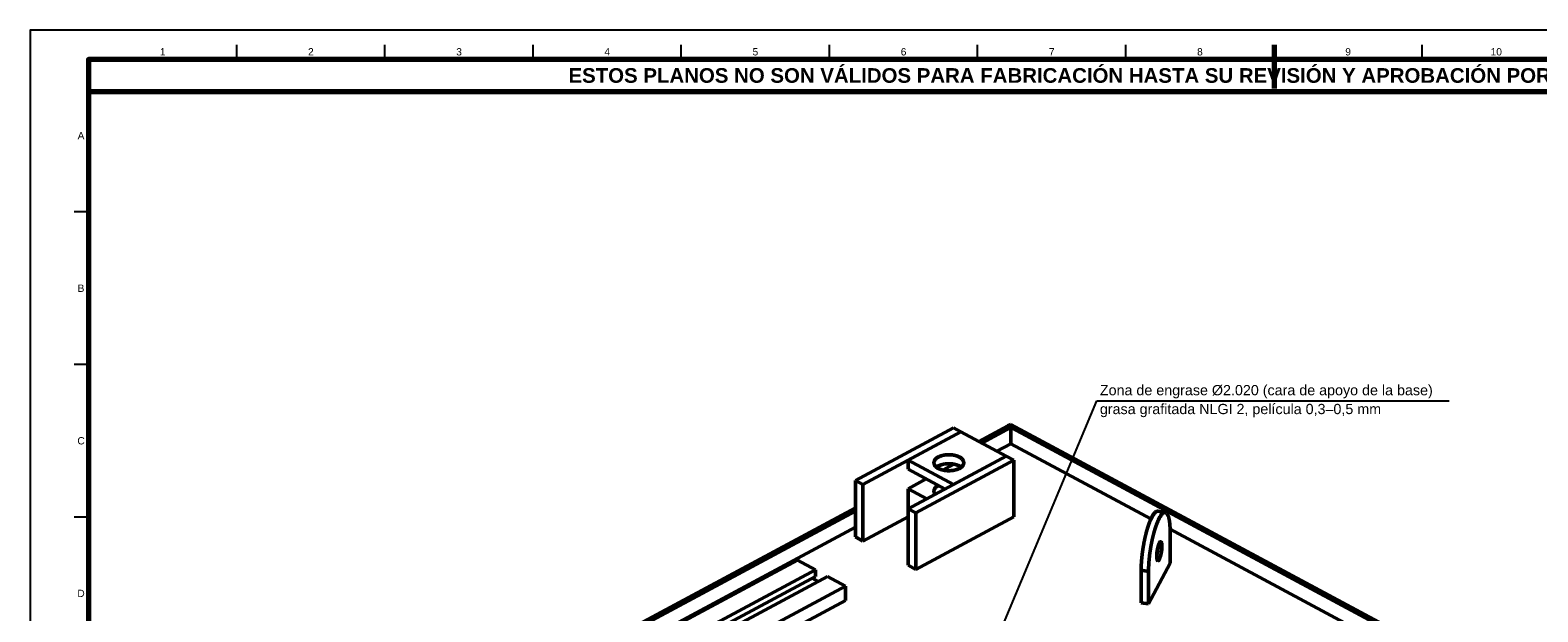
# Model space of a CAD drawing. Header units: millimetres. Extents: x 0 to 841, y 0 to 594.
# Tile 5 of 6: x 0 to 516, y 395 to 594. Entities that reach past the tile are written whole.
import ezdxf
from ezdxf.enums import TextEntityAlignment as Align

# ---------------------------------------------------------------- set-up
doc = ezdxf.new("R2010")
doc.units = ezdxf.units.MM
for name, color, linetype, lineweight in [('COTA', 7, 'CONTINUOUS', 25), ('FINA', 7, 'CONTINUOUS', 25), ('MARCO', 7, 'CONTINUOUS', 70), ('TXT', 7, 'CONTINUOUS', 25), ('VIS', 7, 'CONTINUOUS', 50)]:
    doc.layers.add(name, color=color, linetype=linetype, lineweight=lineweight)
doc.styles.add('STD', font='LiberationSans-Regular.ttf')
doc.styles.add('STDB', font='LiberationSans-Bold.ttf')

msp = doc.modelspace()

# ---------------------------------------------------------------- linework, layer by layer
at = {"layer": 'COTA'}
for p, q in [((332.93, 390.96), (364.93, 467.17)), ((364.93, 467.17), (485.43, 467.17))]:
    msp.add_line(p, q, dxfattribs=at)
at = {"layer": 'FINA'}
for p, q in [((70.69, 584), (70.69, 589)), ((121.38, 584), (121.38, 589)), ((172.06, 584), (172.06, 589)), ((222.75, 584), (222.75, 589)), ((273.44, 584), (273.44, 589)), ((324.12, 584), (324.12, 589)), ((374.81, 584), (374.81, 589)), ((425.5, 584), (425.5, 589)), ((476.19, 584), (476.19, 589)), ((20, 531.82), (15, 531.82)), ((20, 479.64), (15, 479.64)), ((20, 427.45), (15, 427.45))]:
    msp.add_line(p, q, dxfattribs=at)
msp.add_lwpolyline([(0, 0), (841, 0), (841, 594), (0, 594)], close=True, dxfattribs=at)
at = {"layer": 'MARCO'}
msp.add_line((425.5, 589), (425.5, 574), dxfattribs=at)
for points in [[(20, 10), (831, 10), (831, 584), (20, 584)], [(20, 573), (831, 573), (831, 584), (20, 584)]]:
    msp.add_lwpolyline(points, close=True, dxfattribs=at)
at = {"layer": 'VIS'}
for points in [[(334.47, 458.61), (335.5, 459.17)], [(335.5, 459.17), (599.5, 317.43)], [(315.82, 457.95), (282.3, 439.96)], [(318.39, 456.57), (284.88, 438.57)], [(318.39, 456.57), (300.35, 446.88)], [(315.82, 457.95), (318.39, 456.57)], [(318.39, 456.57), (333.86, 448.26)], [(324.52, 453.27), (334.47, 458.61)], [(325.56, 452.72), (335.5, 458.06)], [(334.47, 458.61), (598.47, 316.87)], [(334.47, 458.61), (335.5, 458.06)], [(335.5, 452.52), (335.5, 458.06)], [(309.16, 446.05), (309.17, 446.17), (309.18, 446.28), (309.21, 446.4), (309.24, 446.52), (309.28, 446.63), (309.33, 446.74), (309.39, 446.85), (309.45, 446.95), (309.52, 447.05), (309.59, 447.14), (309.67, 447.23), (309.75, 447.32), (309.84, 447.41), (309.93, 447.49), (310.02, 447.56), (310.11, 447.64), (310.21, 447.71), (310.31, 447.78), (310.41, 447.84), (310.51, 447.9), (310.62, 447.96), (310.72, 448.02), (310.83, 448.07), (310.94, 448.12), (311.05, 448.17), (311.16, 448.22), (311.27, 448.26), (311.38, 448.31), (311.5, 448.35), (311.61, 448.39), (311.72, 448.42), (311.84, 448.46), (311.95, 448.49), (312.07, 448.52), (312.19, 448.55), (312.3, 448.58), (312.42, 448.6), (312.54, 448.62), (312.66, 448.65), (312.78, 448.67), (312.89, 448.69), (313.01, 448.7), (313.13, 448.72), (313.25, 448.73), (313.37, 448.74), (313.49, 448.75), (313.61, 448.76), (313.73, 448.77), (313.85, 448.78), (313.97, 448.78), (314.09, 448.78), (314.21, 448.79), (314.33, 448.79), (314.45, 448.78), (314.57, 448.78), (314.69, 448.78), (314.81, 448.77), (314.93, 448.76), (315.05, 448.75), (315.17, 448.74), (315.29, 448.73), (315.41, 448.72), (315.53, 448.7), (315.64, 448.69), (315.76, 448.67), (315.88, 448.65), (316, 448.62), (316.12, 448.6), (316.23, 448.58), (316.35, 448.55), (316.47, 448.52), (316.58, 448.49), (316.7, 448.46), (316.81, 448.42), (316.93, 448.39), (317.04, 448.35), (317.16, 448.31), (317.27, 448.26), (317.38, 448.22), (317.49, 448.17), (317.6, 448.12), (317.71, 448.07), (317.82, 448.02), (317.92, 447.96), (318.03, 447.9), (318.13, 447.84), (318.23, 447.78), (318.33, 447.71), (318.43, 447.64), (318.52, 447.56), (318.61, 447.49), (318.7, 447.41), (318.79, 447.32), (318.87, 447.23), (318.95, 447.14), (319.02, 447.05), (319.09, 446.95), (319.15, 446.85), (319.21, 446.74), (319.26, 446.63), (319.3, 446.52), (319.33, 446.4), (319.35, 446.28), (319.37, 446.17), (319.37, 446.05)], [(330.71, 449.95), (335.5, 452.52)], [(335.5, 452.52), (383.4, 426.81)], [(333.86, 448.26), (300.35, 430.27)], [(300.35, 443.8), (300.35, 446.88)], [(300.35, 446.88), (315.82, 438.57)], [(300.35, 443.8), (312.95, 437.03)], [(336.44, 446.88), (302.93, 428.88)], [(310.66, 444.11), (310.55, 444.17), (310.45, 444.23), (310.34, 444.29), (310.24, 444.36), (310.14, 444.43), (310.05, 444.51), (309.95, 444.59), (309.86, 444.67), (309.77, 444.75), (309.69, 444.84), (309.61, 444.93), (309.53, 445.03), (309.46, 445.13), (309.4, 445.23), (309.34, 445.34), (309.29, 445.45), (309.24, 445.57), (309.21, 445.68), (309.19, 445.8), (309.17, 445.92), (309.16, 446.05)], [(310.04, 444.51), (310.14, 444.58), (310.24, 444.65), (310.34, 444.72), (310.44, 444.78), (310.55, 444.84), (310.65, 444.9), (310.76, 444.96), (310.87, 445.01), (310.98, 445.06), (311.09, 445.11), (311.2, 445.16), (311.31, 445.2), (311.42, 445.24), (311.54, 445.28), (311.65, 445.32), (311.77, 445.36), (311.88, 445.39), (312, 445.42), (312.12, 445.45), (312.23, 445.48), (312.35, 445.51), (312.47, 445.53), (312.59, 445.56), (312.71, 445.58), (312.83, 445.6), (312.95, 445.62), (313.07, 445.63), (313.18, 445.65), (313.3, 445.66), (313.43, 445.67), (313.55, 445.68), (313.67, 445.69), (313.79, 445.7), (313.91, 445.7), (314.03, 445.71), (314.15, 445.71), (314.27, 445.71), (314.39, 445.71), (314.51, 445.71), (314.63, 445.7), (314.75, 445.7), (314.87, 445.69), (314.99, 445.68), (315.11, 445.67), (315.23, 445.66), (315.35, 445.65), (315.47, 445.63), (315.59, 445.62), (315.71, 445.6), (315.83, 445.58), (315.95, 445.56), (316.07, 445.53), (316.19, 445.51), (316.31, 445.48), (316.42, 445.45), (316.54, 445.42), (316.66, 445.39), (316.77, 445.36), (316.89, 445.32), (317, 445.28), (317.12, 445.24), (317.23, 445.2), (317.34, 445.16), (317.45, 445.11), (317.56, 445.06), (317.67, 445.01), (317.78, 444.96), (317.89, 444.9), (317.99, 444.84), (318.1, 444.78), (318.2, 444.72), (318.3, 444.65), (318.4, 444.58), (318.49, 444.51)], [(319.37, 446.05), (319.37, 445.93), (319.35, 445.81), (319.33, 445.69), (319.3, 445.57), (319.25, 445.46), (319.2, 445.35), (319.15, 445.24), (319.08, 445.14), (319.02, 445.04), (318.94, 444.94), (318.86, 444.85), (318.78, 444.76), (318.69, 444.68), (318.6, 444.6), (318.51, 444.52), (318.41, 444.45), (318.32, 444.38), (318.22, 444.31), (318.11, 444.24), (318.01, 444.18), (317.91, 444.12), (317.8, 444.07), (317.69, 444.01), (317.58, 443.96), (317.47, 443.91), (317.36, 443.86), (317.25, 443.82), (317.13, 443.78), (317.02, 443.74), (316.9, 443.7), (316.79, 443.66), (316.67, 443.63), (316.56, 443.6), (316.44, 443.57), (316.32, 443.54), (316.2, 443.51), (316.09, 443.48), (315.97, 443.46), (315.85, 443.44), (315.73, 443.42), (315.61, 443.4), (315.49, 443.38), (315.37, 443.37), (315.25, 443.36), (315.13, 443.34), (315.01, 443.33), (314.89, 443.33), (314.77, 443.32), (314.65, 443.31), (314.53, 443.31), (314.41, 443.31), (314.28, 443.31), (314.16, 443.31), (314.04, 443.31), (313.92, 443.31), (313.8, 443.32), (313.68, 443.32), (313.56, 443.33), (313.44, 443.34), (313.32, 443.35), (313.2, 443.37), (313.08, 443.38), (312.96, 443.4), (312.84, 443.42), (312.72, 443.43), (312.6, 443.46), (312.48, 443.48), (312.36, 443.5), (312.25, 443.53), (312.13, 443.56), (312.01, 443.59), (311.89, 443.62), (311.78, 443.65), (311.66, 443.69), (311.55, 443.73), (311.43, 443.77), (311.32, 443.81), (311.21, 443.85), (311.1, 443.9), (310.99, 443.95), (310.88, 444), (310.77, 444.05), (310.66, 444.11)], [(315.98, 445.55), (312.23, 443.53)], [(333.86, 448.26), (315.82, 438.57)], [(333.86, 448.26), (336.44, 446.88)], [(336.44, 427.56), (336.44, 446.88)], [(282.3, 420.64), (282.3, 439.96)], [(282.3, 439.96), (284.88, 438.57)], [(284.88, 419.25), (284.88, 438.57)], [(306.53, 440.48), (300.35, 437.16)], [(300.35, 430.27), (300.35, 437.16)], [(300.35, 437.16), (306.76, 433.71)], [(309.16, 436.33), (309.17, 436.45), (309.19, 436.57), (309.21, 436.69), (309.24, 436.81), (309.29, 436.92), (309.34, 437.03), (309.4, 437.14), (309.46, 437.24), (309.53, 437.34), (309.61, 437.44), (309.69, 437.53), (309.77, 437.62), (309.86, 437.71), (309.95, 437.79), (310.05, 437.86), (310.14, 437.94), (310.24, 438.01), (310.34, 438.08), (310.45, 438.14), (310.55, 438.2), (310.66, 438.26)], [(309.59, 435.23), (309.52, 435.32), (309.45, 435.42), (309.39, 435.53), (309.33, 435.63), (309.28, 435.74), (309.24, 435.85), (309.21, 435.97), (309.18, 436.09), (309.17, 436.21), (309.16, 436.33)], [(135.53, 351.8), (282.3, 430.6)], [(135.53, 350.7), (282.3, 429.5)], [(300.35, 410.95), (300.35, 430.27)], [(300.35, 430.27), (302.93, 428.88)], [(302.93, 409.57), (302.93, 428.88)], [(385.77, 429.44), (385.65, 429.44), (385.53, 429.43), (385.42, 429.41), (385.3, 429.36), (385.19, 429.31), (385.09, 429.25), (384.99, 429.18), (384.9, 429.1), (384.81, 429.02), (384.72, 428.93), (384.64, 428.85), (384.56, 428.76), (384.49, 428.66), (384.41, 428.57), (384.34, 428.47), (384.27, 428.37), (384.2, 428.27), (384.13, 428.17), (384.07, 428.07), (384.01, 427.97), (383.95, 427.87), (383.88, 427.76), (383.83, 427.66), (383.77, 427.55), (383.71, 427.44), (383.66, 427.34), (383.6, 427.23), (383.55, 427.12), (383.49, 427.01), (383.44, 426.9), (383.39, 426.79), (383.34, 426.68), (383.29, 426.57), (383.24, 426.46), (383.2, 426.35), (383.15, 426.24), (383.1, 426.13), (383.06, 426.02), (383.01, 425.91), (382.97, 425.8), (382.92, 425.68), (382.88, 425.57), (382.84, 425.46), (382.79, 425.34), (382.75, 425.23), (382.71, 425.12), (382.67, 425), (382.63, 424.89), (382.59, 424.78), (382.55, 424.66), (382.51, 424.55), (382.47, 424.43), (382.44, 424.32), (382.4, 424.21), (382.36, 424.09), (382.33, 423.98), (382.29, 423.86), (382.25, 423.75), (382.22, 423.63), (382.18, 423.52), (382.15, 423.4), (382.11, 423.28), (382.08, 423.17), (382.05, 423.05), (382.01, 422.94), (381.98, 422.82), (381.95, 422.7), (381.92, 422.59), (381.88, 422.47), (381.85, 422.36), (381.82, 422.24), (381.79, 422.12), (381.76, 422.01), (381.73, 421.89), (381.7, 421.77), (381.67, 421.66), (381.64, 421.54), (381.61, 421.42), (381.58, 421.3), (381.55, 421.19), (381.53, 421.07), (381.5, 420.95), (381.47, 420.84), (381.44, 420.72), (381.42, 420.6), (381.39, 420.48), (381.36, 420.37), (381.34, 420.25), (381.31, 420.13), (381.28, 420.01), (381.26, 419.89), (381.23, 419.78), (381.21, 419.66), (381.18, 419.54), (381.16, 419.42), (381.14, 419.3), (381.11, 419.19), (381.09, 419.07), (381.07, 418.95), (381.04, 418.83), (381.02, 418.71), (381, 418.59), (380.98, 418.48), (380.95, 418.36), (380.93, 418.24), (380.91, 418.12), (380.89, 418), (380.87, 417.88), (380.85, 417.76), (380.83, 417.64), (380.81, 417.53), (380.79, 417.41), (380.77, 417.29), (380.75, 417.17), (380.73, 417.05), (380.71, 416.93), (380.69, 416.81), (380.67, 416.69), (380.65, 416.57), (380.64, 416.45), (380.62, 416.33), (380.6, 416.21), (380.58, 416.1), (380.57, 415.98), (380.55, 415.86), (380.53, 415.74), (380.52, 415.62), (380.5, 415.5), (380.48, 415.38), (380.47, 415.26), (380.45, 415.14), (380.44, 415.02), (380.42, 414.9), (380.41, 414.78), (380.39, 414.66), (380.38, 414.54), (380.37, 414.42), (380.35, 414.3), (380.34, 414.18), (380.33, 414.06), (380.31, 413.94), (380.3, 413.82), (380.29, 413.7), (380.28, 413.58), (380.27, 413.46), (380.26, 413.34), (380.24, 413.22), (380.23, 413.1), (380.22, 412.98), (380.21, 412.86), (380.2, 412.74), (380.19, 412.62), (380.18, 412.5), (380.18, 412.38), (380.17, 412.26), (380.16, 412.14), (380.15, 412.02), (380.14, 411.9), (380.13, 411.78), (380.13, 411.66), (380.12, 411.54), (380.11, 411.42), (380.11, 411.3), (380.1, 411.18), (380.1, 411.06), (380.09, 410.94), (380.08, 410.81), (380.08, 410.69), (380.08, 410.57), (380.07, 410.45), (380.07, 410.33), (380.06, 410.21), (380.06, 410.09), (380.06, 409.97), (380.06, 409.85), (380.06, 409.73), (380.05, 409.61), (380.05, 409.49), (380.05, 409.37), (380.05, 409.25)], [(388.3, 429.05), (388.18, 429.06), (388.06, 429.05), (387.94, 429.02), (387.83, 428.98), (387.72, 428.92), (387.62, 428.86), (387.52, 428.79), (387.42, 428.71), (387.33, 428.63), (387.25, 428.55), (387.17, 428.46), (387.09, 428.37), (387.01, 428.28), (386.94, 428.18), (386.86, 428.08), (386.79, 427.99), (386.73, 427.89), (386.66, 427.79), (386.59, 427.68), (386.53, 427.58), (386.47, 427.48), (386.41, 427.37), (386.35, 427.27), (386.29, 427.16), (386.24, 427.06), (386.18, 426.95), (386.13, 426.84), (386.07, 426.73), (386.02, 426.63), (385.97, 426.52), (385.92, 426.41), (385.87, 426.3), (385.82, 426.19), (385.77, 426.08), (385.72, 425.97), (385.67, 425.86), (385.63, 425.74), (385.58, 425.63), (385.54, 425.52), (385.49, 425.41), (385.45, 425.3), (385.4, 425.18), (385.36, 425.07), (385.32, 424.96), (385.28, 424.84), (385.24, 424.73), (385.2, 424.62), (385.16, 424.5), (385.12, 424.39), (385.08, 424.28), (385.04, 424.16), (385, 424.05), (384.96, 423.93), (384.92, 423.82), (384.89, 423.7), (384.85, 423.59), (384.81, 423.47), (384.78, 423.36), (384.74, 423.24), (384.71, 423.13), (384.67, 423.01), (384.64, 422.9), (384.6, 422.78), (384.57, 422.67), (384.54, 422.55), (384.5, 422.43), (384.47, 422.32), (384.44, 422.2), (384.41, 422.08), (384.38, 421.97), (384.34, 421.85), (384.31, 421.74), (384.28, 421.62), (384.25, 421.5), (384.22, 421.39), (384.19, 421.27), (384.16, 421.15), (384.13, 421.03), (384.11, 420.92), (384.08, 420.8), (384.05, 420.68), (384.02, 420.57), (383.99, 420.45), (383.97, 420.33), (383.94, 420.21), (383.91, 420.1), (383.89, 419.98), (383.86, 419.86), (383.83, 419.74), (383.81, 419.62), (383.78, 419.51), (383.76, 419.39), (383.73, 419.27), (383.71, 419.15), (383.68, 419.03), (383.66, 418.92), (383.64, 418.8), (383.61, 418.68), (383.59, 418.56), (383.57, 418.44), (383.54, 418.32), (383.52, 418.21), (383.5, 418.09), (383.48, 417.97), (383.46, 417.85), (383.43, 417.73), (383.41, 417.61), (383.39, 417.49), (383.37, 417.38), (383.35, 417.26), (383.33, 417.14), (383.31, 417.02), (383.29, 416.9), (383.27, 416.78), (383.25, 416.66), (383.23, 416.54), (383.21, 416.42), (383.2, 416.3), (383.18, 416.19), (383.16, 416.07), (383.14, 415.95), (383.12, 415.83), (383.11, 415.71), (383.09, 415.59), (383.07, 415.47), (383.06, 415.35), (383.04, 415.23), (383.02, 415.11), (383.01, 414.99), (382.99, 414.87), (382.98, 414.75), (382.96, 414.63), (382.95, 414.51), (382.93, 414.39), (382.92, 414.27), (382.91, 414.15), (382.89, 414.03), (382.88, 413.91), (382.86, 413.79), (382.85, 413.67), (382.84, 413.55), (382.83, 413.43), (382.81, 413.31), (382.8, 413.19), (382.79, 413.07), (382.78, 412.95), (382.77, 412.83), (382.76, 412.71), (382.75, 412.59), (382.74, 412.47), (382.73, 412.35), (382.72, 412.23), (382.71, 412.11), (382.7, 411.99), (382.69, 411.87), (382.68, 411.75), (382.67, 411.63), (382.67, 411.51), (382.66, 411.39), (382.65, 411.27), (382.64, 411.15), (382.64, 411.03), (382.63, 410.91), (382.62, 410.79), (382.62, 410.67), (382.61, 410.55), (382.61, 410.43), (382.6, 410.31), (382.6, 410.19), (382.6, 410.07), (382.59, 409.95), (382.59, 409.83), (382.59, 409.7), (382.58, 409.58), (382.58, 409.46), (382.58, 409.34), (382.58, 409.22), (382.58, 409.1), (382.58, 408.98), (382.58, 408.86)], [(388.3, 429.05), (385.77, 429.44)], [(389.95, 422.71), (389.95, 422.83), (389.95, 422.95), (389.95, 423.07), (389.94, 423.19), (389.94, 423.31), (389.94, 423.43), (389.94, 423.55), (389.93, 423.67), (389.93, 423.79), (389.93, 423.91), (389.92, 424.03), (389.92, 424.15), (389.91, 424.27), (389.9, 424.39), (389.9, 424.51), (389.89, 424.63), (389.88, 424.75), (389.87, 424.87), (389.86, 424.99), (389.85, 425.11), (389.84, 425.23), (389.83, 425.35), (389.82, 425.47), (389.8, 425.59), (389.79, 425.71), (389.77, 425.83), (389.76, 425.95), (389.74, 426.07), (389.72, 426.19), (389.7, 426.31), (389.68, 426.42), (389.66, 426.54), (389.64, 426.66), (389.62, 426.78), (389.59, 426.9), (389.57, 427.01), (389.54, 427.13), (389.51, 427.25), (389.48, 427.36), (389.44, 427.48), (389.41, 427.59), (389.37, 427.71), (389.33, 427.82), (389.29, 427.93), (389.24, 428.04), (389.2, 428.15), (389.14, 428.26), (389.09, 428.37), (389.03, 428.47), (388.96, 428.57), (388.89, 428.67), (388.81, 428.76), (388.72, 428.84), (388.63, 428.91), (388.52, 428.98), (388.41, 429.02), (388.3, 429.05)], [(135.53, 345.16), (282.3, 423.96)], [(300.35, 427.56), (284.88, 419.25)], [(336.44, 427.56), (302.93, 409.57)], [(389.94, 423.29), (506.01, 360.98)], [(282.3, 420.64), (284.88, 419.25)], [(385.76, 412.54), (385.66, 412.6), (385.58, 412.69), (385.53, 412.8), (385.49, 412.91), (385.46, 413.03), (385.43, 413.15), (385.41, 413.26), (385.4, 413.38), (385.38, 413.5), (385.38, 413.62), (385.37, 413.74), (385.36, 413.86), (385.36, 413.98), (385.36, 414.1), (385.36, 414.22), (385.36, 414.34), (385.37, 414.47), (385.37, 414.59), (385.38, 414.71), (385.39, 414.83), (385.4, 414.95), (385.41, 415.07), (385.42, 415.19), (385.43, 415.31), (385.45, 415.43), (385.46, 415.54), (385.48, 415.66), (385.49, 415.78), (385.51, 415.9), (385.53, 416.02), (385.55, 416.14), (385.57, 416.26), (385.59, 416.38), (385.61, 416.5), (385.64, 416.61), (385.66, 416.73), (385.69, 416.85), (385.72, 416.97), (385.74, 417.08), (385.77, 417.2), (385.81, 417.32), (385.84, 417.43), (385.87, 417.55), (385.91, 417.66), (385.94, 417.78), (385.98, 417.89), (386.02, 418), (386.06, 418.12), (386.11, 418.23), (386.16, 418.34), (386.21, 418.45), (386.26, 418.56), (386.32, 418.66), (386.39, 418.76), (386.46, 418.86), (386.54, 418.95), (386.64, 419.01), (386.76, 419.03)], [(386.76, 419.03), (386.87, 418.97), (386.95, 418.87), (387, 418.75), (387.04, 418.63), (387.08, 418.51), (387.1, 418.38), (387.12, 418.25), (387.13, 418.12), (387.15, 418), (387.15, 417.87), (387.16, 417.74), (387.16, 417.61), (387.16, 417.48)], [(389.95, 411.64), (389.95, 422.71)], [(156.93, 356.03), (262.45, 412.69)], [(262.45, 412.69), (268.64, 409.37)], [(385.36, 414.12), (385.4, 414.24), (385.43, 414.36), (385.46, 414.48), (385.49, 414.6), (385.52, 414.72), (385.55, 414.84), (385.58, 414.96), (385.61, 415.08), (385.63, 415.2), (385.66, 415.32), (385.68, 415.44), (385.7, 415.56), (385.72, 415.68), (385.74, 415.8), (385.76, 415.93), (385.78, 416.05), (385.8, 416.17), (385.81, 416.29), (385.83, 416.42), (385.84, 416.54), (385.85, 416.66), (385.86, 416.78), (385.87, 416.91), (385.88, 417.03), (385.89, 417.15), (385.89, 417.28), (385.9, 417.4), (385.9, 417.52), (385.9, 417.65)], [(387.16, 417.48), (387.16, 417.36), (387.16, 417.24), (387.16, 417.12), (387.15, 417), (387.14, 416.88), (387.14, 416.76), (387.13, 416.64), (387.12, 416.52), (387.11, 416.4), (387.09, 416.28), (387.08, 416.16), (387.07, 416.04), (387.05, 415.92), (387.03, 415.8), (387.01, 415.68), (387, 415.56), (386.98, 415.44), (386.96, 415.32), (386.93, 415.2), (386.91, 415.08), (386.89, 414.97), (386.86, 414.85), (386.84, 414.73), (386.81, 414.61), (386.78, 414.5), (386.75, 414.38), (386.72, 414.26), (386.69, 414.15), (386.65, 414.03), (386.62, 413.91), (386.58, 413.8), (386.54, 413.69), (386.5, 413.57), (386.46, 413.46), (386.42, 413.35), (386.37, 413.24), (386.32, 413.13), (386.26, 413.02), (386.2, 412.91), (386.14, 412.81), (386.07, 412.72), (385.98, 412.63), (385.88, 412.56), (385.76, 412.54)], [(163.11, 352.71), (268.64, 409.37)], [(268.64, 409.37), (268.64, 407.15)], [(300.35, 410.95), (302.93, 409.57)], [(382.58, 408.86), (380.05, 409.25)], [(380.05, 409.25), (380.05, 398.17)], [(382.58, 397.79), (389.95, 411.64)], [(382.58, 408.86), (382.58, 397.79)], [(163.11, 350.5), (268.64, 407.15)], [(167.24, 350.5), (272.76, 407.15)], [(173.43, 347.17), (278.95, 403.83)], [(267.49, 406.54), (269.55, 405.43)], [(272.76, 407.15), (278.95, 403.83)], [(278.95, 398.91), (278.95, 403.83)], [(173.43, 342.25), (278.95, 398.91)], [(382.58, 397.79), (380.05, 398.17)]]:
    msp.add_lwpolyline(points, dxfattribs=at)

# ---------------------------------------------------------------- texts
at = {"layer": 'TXT'}
for s, height, style, p in [('1', 2.5, 'STD', (45.34, 586.6)), ('2', 2.5, 'STD', (96.03, 586.6)), ('3', 2.5, 'STD', (146.72, 586.6)), ('4', 2.5, 'STD', (197.41, 586.6)), ('5', 2.5, 'STD', (248.09, 586.6)), ('6', 2.5, 'STD', (298.78, 586.6)), ('7', 2.5, 'STD', (349.47, 586.6)), ('8', 2.5, 'STD', (400.16, 586.6)), ('9', 2.5, 'STD', (450.84, 586.6)), ('10', 2.5, 'STD', (501.53, 586.6)), ('ESTOS PLANOS NO SON VÁLIDOS PARA FABRICACIÓN HASTA SU REVISIÓN Y APROBACIÓN POR UN INGENIERO CALCULISTA HABILITADO.', 5, 'STDB', (425.5, 578.5)), ('A', 2.5, 'STD', (17.4, 557.91)), ('B', 2.5, 'STD', (17.4, 505.73)), ('C', 2.5, 'STD', (17.4, 453.55)), ('D', 2.5, 'STD', (17.4, 401.36))]:
    msp.add_text(s, height=height, dxfattribs=dict(at, style=style)).set_placement(p, align=Align.MIDDLE_CENTER)
at = {"layer": 'TXT', "style": 'STD'}
msp.add_text('Zona de engrase Ø2.020 (cara de apoyo de la base)', height=3.5, dxfattribs=at).set_placement((365.93, 468.07), align=Align.BOTTOM_LEFT)
msp.add_text('grasa grafitada NLGI 2, película 0,3–0,5 mm', height=3.5, dxfattribs=at).set_placement((365.93, 466.17), align=Align.TOP_LEFT)

doc.saveas('drawing.dxf')
